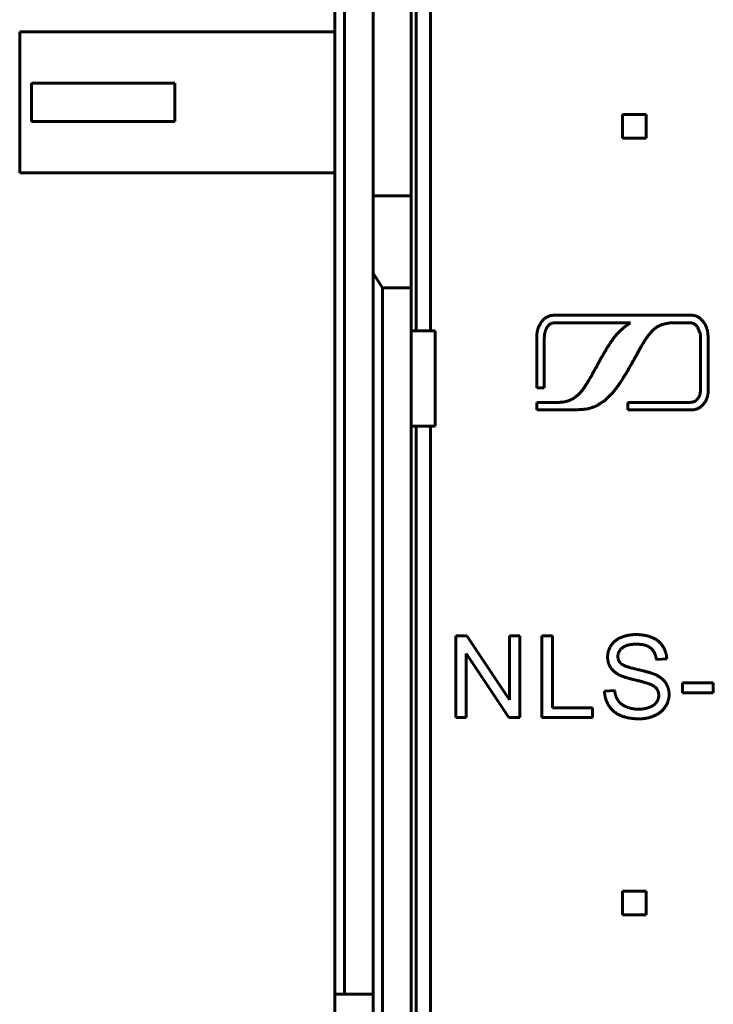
# Model space of a CAD drawing. Header units: millimetres. Extents: x -14 to 15, y -63 to 45.
# Tile 3 of 8: x -14 to 0, y -35 to -15. Entities that reach past the tile are written whole.
import ezdxf

# ---------------------------------------------------------------- set-up
doc = ezdxf.new("R2010")
doc.units = ezdxf.units.MM
doc.linetypes.add('K5LT_BASIC', pattern=[0])

msp = doc.modelspace()

# ---------------------------------------------------------------- linework, layer by layer
at = {"color": 150, "linetype": 'K5LT_BASIC', "lineweight": 60, "true_color": 0x0080ff}
for p, q in [((-7.734, 17.441), (-7.734, -35.12)), ((-7.534, -35.12), (-7.534, 17.441)), ((-6.034, -21.239), (-6.034, 3.561)), ((-5.734, -21.239), (-5.734, 3.561)), ((-6.934, -18.415), (-6.934, 0.736)), ((-6.134, 0.736), (-6.134, -18.415)), ((-14.334, -17.934), (-14.334, -14.984)), ((-7.734, -14.984), (-14.334, -14.984)), ((-14.084, -16.859), (-14.084, -16.059)), ((-11.084, -16.059), (-14.084, -16.059)), ((-11.084, -16.859), (-11.084, -16.059)), ((-14.084, -16.859), (-11.084, -16.859)), ((-1.214, -16.714), (-1.714, -16.714)), ((-1.714, -16.714), (-1.714, -17.214)), ((-1.214, -17.214), (-1.214, -16.714)), ((-1.714, -17.214), (-1.214, -17.214)), ((-14.334, -17.934), (-7.734, -17.934)), ((-6.134, -18.415), (-6.934, -18.415)), ((-6.934, -20.032), (-6.934, -18.415)), ((-6.134, -18.415), (-6.134, -20.339)), ((-6.734, -20.339), (-6.934, -20.032)), ((-6.934, -20.032), (-6.934, -40.304)), ((-6.134, -20.339), (-6.734, -20.339)), ((-6.734, -40.56), (-6.734, -20.339)), ((-6.134, -21.239), (-6.134, -20.339)), ((-0.747, -20.916), (-2.68, -20.916)), ((-2.836, -21.072), (-1.543, -21.072)), ((-6.134, -23.239), (-6.134, -21.239)), ((-5.634, -21.239), (-6.134, -21.239)), ((-5.634, -23.239), (-5.634, -21.239)), ((-3.505, -21.574), (-3.505, -22.435)), ((-3.349, -22.435), (-3.349, -21.574)), ((-0.075, -21.688), (-0.075, -22.191)), ((0.082, -22.191), (0.082, -21.688)), ((-3.505, -22.435), (-3.349, -22.435)), ((-3.505, -22.739), (-3.505, -22.896)), ((-3.192, -22.739), (-3.505, -22.739)), ((-1.596, -22.739), (-1.596, -22.896)), ((-0.657, -22.739), (-1.596, -22.739)), ((-3.505, -22.896), (-3.036, -22.896)), ((-1.596, -22.896), (-0.657, -22.896)), ((-6.134, -23.239), (-5.634, -23.239)), ((-6.134, -40.56), (-6.134, -23.239)), ((-6.034, -23.239), (-6.034, -45.639)), ((-5.734, -45.639), (-5.734, -23.239)), ((-5.204, -27.627), (-5.204, -29.331)), ((-4.972, -27.627), (-5.204, -27.627)), ((-4.077, -28.965), (-4.972, -27.627)), ((-3.86, -27.627), (-4.077, -27.627)), ((-4.077, -27.627), (-4.077, -28.965)), ((-3.86, -29.331), (-3.86, -27.627)), ((-3.402, -27.627), (-3.402, -29.331)), ((-3.177, -27.627), (-3.402, -27.627)), ((-3.177, -29.13), (-3.177, -27.627)), ((-4.987, -29.331), (-4.987, -27.993)), ((-4.987, -27.993), (-4.092, -29.331)), ((-1.002, -28.122), (-0.785, -28.106)), ((-0.455, -28.608), (-0.455, -28.82)), ((0.191, -28.608), (-0.455, -28.608)), ((0.191, -28.82), (0.191, -28.608)), ((-1.875, -28.765), (-2.087, -28.783)), ((-0.455, -28.82), (0.191, -28.82)), ((-2.336, -29.13), (-3.177, -29.13)), ((-2.336, -29.331), (-2.336, -29.13)), ((-5.204, -29.331), (-4.987, -29.331)), ((-4.092, -29.331), (-3.86, -29.331)), ((-3.402, -29.331), (-2.336, -29.331)), ((-1.714, -32.964), (-1.714, -33.464)), ((-1.214, -32.964), (-1.714, -32.964)), ((-1.214, -33.464), (-1.214, -32.964)), ((-1.714, -33.464), (-1.214, -33.464)), ((-7.734, -35.12), (-7.734, -40.24)), ((-7.534, -35.12), (-7.734, -35.12)), ((-7.534, -35.12), (-6.934, -35.12))]:
    msp.add_line(p, q, dxfattribs=at)
for points, knots in [([(-2.68, -20.916), (-2.721, -20.916), (-2.773, -20.916), (-2.842, -20.916), (-2.893, -20.916), (-2.943, -20.916), (-2.986, -20.916), (-3.019, -20.916), (-3.054, -20.916), (-3.089, -20.916), (-3.123, -20.916), (-3.163, -20.918), (-3.205, -20.922), (-3.249, -20.933), (-3.282, -20.945), (-3.309, -20.96), (-3.332, -20.977), (-3.35, -20.992), (-3.368, -21.01), (-3.384, -21.027), (-3.4, -21.047), (-3.412, -21.063), (-3.424, -21.082), (-3.437, -21.103), (-3.447, -21.121), (-3.457, -21.141), (-3.467, -21.162), (-3.477, -21.188), (-3.485, -21.213), (-3.493, -21.245), (-3.498, -21.275), (-3.502, -21.305), (-3.504, -21.335), (-3.505, -21.366), (-3.505, -21.396), (-3.505, -21.416), (-3.505, -21.435), (-3.505, -21.457), (-3.505, -21.482), (-3.505, -21.521), (-3.505, -21.552), (-3.505, -21.574)], [0, 0, 0, 0, 3.827882, 4.862264, 6.501597, 8.59754, 9.56096, 10.52438, 11.674138, 12.823897, 13.788973, 14.75405, 16.50243, 17.758206, 18.843236, 19.722999, 20.534699, 21.236041, 21.625211, 22.586047, 23.066464, 23.546882, 24.079406, 24.745515, 25.411623, 25.648173, 26.425039, 27.201905, 27.885822, 28.569739, 29.937573, 30.62149, 31.305408, 32.651967, 33.561022, 34.106496, 34.520136, 35.347416, 36.106289, 36.898114, 39, 39, 39, 39]), ([(0.082, -21.688), (0.082, -21.664), (0.082, -21.632), (0.082, -21.594), (0.082, -21.578), (0.082, -21.564), (0.082, -21.552), (0.082, -21.539), (0.082, -21.525), (0.082, -21.511), (0.082, -21.496), (0.082, -21.479), (0.082, -21.459), (0.082, -21.433), (0.082, -21.405), (0.081, -21.375), (0.08, -21.346), (0.079, -21.316), (0.076, -21.288), (0.07, -21.25), (0.062, -21.214), (0.051, -21.178), (0.041, -21.154), (0.03, -21.131), (0.014, -21.1), (-0.002, -21.076), (-0.025, -21.043), (-0.045, -21.02), (-0.069, -20.996), (-0.089, -20.978), (-0.111, -20.961), (-0.134, -20.947), (-0.155, -20.937), (-0.176, -20.929), (-0.197, -20.924), (-0.213, -20.921), (-0.229, -20.919), (-0.252, -20.917), (-0.287, -20.916), (-0.323, -20.916), (-0.347, -20.916), (-0.358, -20.916), (-0.368, -20.916), (-0.386, -20.916), (-0.414, -20.916), (-0.443, -20.916), (-0.472, -20.916), (-0.496, -20.916), (-0.523, -20.916), (-0.548, -20.916), (-0.574, -20.916), (-0.599, -20.916), (-0.657, -20.916), (-0.705, -20.916), (-0.747, -20.916)], [0, 0, 0, 0, 2.762797, 3.61476, 4.378465, 4.623702, 5.114178, 5.813204, 6.110831, 6.706085, 7.371249, 7.844571, 8.650033, 9.690274, 10.80022, 11.910166, 12.895284, 13.942816, 14.990347, 15.796179, 17.791795, 18.574903, 19.358012, 20.141121, 20.924229, 22.490447, 22.771182, 24.547018, 25.301316, 26.055614, 27.231513, 28.164592, 29.097671, 30.03075, 30.961164, 31.735442, 32.143264, 32.958908, 34.590197, 36.374332, 36.979838, 37.212028, 37.504563, 38.089634, 39.247652, 40.598633, 41.452619, 42.548272, 43.394544, 44.519336, 45.380364, 46.435753, 47.303017, 52, 52, 52, 52]), ([(-3.349, -21.574), (-3.349, -21.558), (-3.349, -21.539), (-3.349, -21.514), (-3.349, -21.495), (-3.349, -21.471), (-3.349, -21.444), (-3.349, -21.411), (-3.348, -21.378), (-3.346, -21.345), (-3.343, -21.321), (-3.339, -21.297), (-3.334, -21.274), (-3.328, -21.255), (-3.324, -21.241), (-3.32, -21.231), (-3.316, -21.221), (-3.31, -21.207), (-3.305, -21.196), (-3.298, -21.182), (-3.291, -21.17), (-3.281, -21.155), (-3.272, -21.142), (-3.261, -21.128), (-3.247, -21.115), (-3.233, -21.104), (-3.219, -21.095), (-3.206, -21.089), (-3.194, -21.085), (-3.182, -21.081), (-3.169, -21.078), (-3.153, -21.076), (-3.133, -21.074), (-3.109, -21.073), (-3.075, -21.073), (-3.038, -21.072), (-2.996, -21.072), (-2.956, -21.072), (-2.915, -21.072), (-2.877, -21.072), (-2.85, -21.072), (-2.836, -21.072)], [0, 0, 0, 0, 2.225148, 2.519797, 3.323502, 4.716504, 5.814858, 6.913212, 9.16258, 10.220722, 11.278863, 12.27749, 13.276118, 14.094493, 14.503681, 14.912869, 15.31783, 15.722792, 16.532715, 16.703576, 17.408918, 18.114261, 18.70103, 19.287798, 20.232817, 21.006309, 21.697003, 22.387696, 23.07839, 23.317392, 24.128866, 24.940341, 25.571257, 26.83309, 28.167826, 30.090505, 31.702304, 33.879884, 35.396312, 37.198156, 39, 39, 39, 39]), ([(-1.543, -21.072), (-1.563, -21.085), (-1.586, -21.101), (-1.61, -21.118), (-1.616, -21.123), (-1.62, -21.126), (-1.626, -21.13), (-1.636, -21.137), (-1.656, -21.152), (-1.675, -21.168), (-1.693, -21.184), (-1.711, -21.199), (-1.731, -21.216), (-1.754, -21.235), (-1.772, -21.253), (-1.787, -21.271), (-1.8, -21.286), (-1.813, -21.299), (-1.826, -21.311), (-1.836, -21.322), (-1.85, -21.336), (-1.861, -21.351), (-1.872, -21.366), (-1.88, -21.377), (-1.891, -21.391), (-1.905, -21.408), (-1.922, -21.431), (-1.948, -21.468), (-1.972, -21.503), (-1.99, -21.533), (-2.001, -21.549), (-2.011, -21.565), (-2.021, -21.58), (-2.032, -21.595), (-2.043, -21.613), (-2.053, -21.631), (-2.062, -21.65), (-2.071, -21.664), (-2.08, -21.677), (-2.087, -21.688), (-2.095, -21.702), (-2.102, -21.715), (-2.107, -21.724), (-2.11, -21.73), (-2.116, -21.74), (-2.124, -21.754), (-2.133, -21.768), (-2.139, -21.779), (-2.147, -21.791), (-2.158, -21.811), (-2.17, -21.836), (-2.187, -21.867), (-2.203, -21.897), (-2.218, -21.922), (-2.228, -21.941), (-2.237, -21.959), (-2.248, -21.981), (-2.262, -22.006), (-2.276, -22.03), (-2.29, -22.055), (-2.302, -22.076), (-2.313, -22.095), (-2.323, -22.114), (-2.335, -22.136), (-2.349, -22.162), (-2.364, -22.189), (-2.383, -22.223), (-2.403, -22.253), (-2.419, -22.277), (-2.429, -22.294), (-2.44, -22.312), (-2.449, -22.328), (-2.458, -22.345), (-2.466, -22.36), (-2.476, -22.375), (-2.486, -22.39), (-2.497, -22.406), (-2.508, -22.422), (-2.519, -22.439), (-2.532, -22.459), (-2.549, -22.482), (-2.57, -22.507), (-2.592, -22.531), (-2.613, -22.554), (-2.634, -22.576), (-2.655, -22.595), (-2.674, -22.609), (-2.686, -22.617), (-2.694, -22.623), (-2.703, -22.63), (-2.714, -22.638), (-2.726, -22.647), (-2.739, -22.656), (-2.753, -22.664), (-2.766, -22.671), (-2.778, -22.677), (-2.789, -22.683), (-2.799, -22.688), (-2.808, -22.693), (-2.818, -22.697), (-2.832, -22.703), (-2.848, -22.709), (-2.87, -22.715), (-2.886, -22.718), (-2.898, -22.721), (-2.9, -22.722), (-2.902, -22.722), (-2.906, -22.723), (-2.913, -22.725), (-2.927, -22.728), (-2.947, -22.731), (-2.971, -22.733), (-2.993, -22.735), (-3.02, -22.738), (-3.05, -22.739), (-3.087, -22.739), (-3.134, -22.739), (-3.17, -22.739), (-3.192, -22.739)], [0, 0, 0, 0, 3.259119, 3.944189, 4.192816, 4.33002, 4.604427, 5.153241, 6.167865, 8.062459, 8.655341, 9.585676, 11.305928, 12.292946, 13.802234, 14.842401, 15.620601, 16.597267, 17.441009, 18.083351, 18.725692, 20.15363, 20.759552, 21.308174, 22.139307, 23.233025, 24.349783, 26.17726, 29.493158, 30.384409, 31.123385, 32.176893, 32.989189, 33.706908, 34.815865, 35.884229, 36.651085, 37.727017, 38.289028, 38.792765, 39.583548, 40.59888, 40.781896, 41.03545, 41.526736, 42.497755, 43.345996, 43.750618, 44.338613, 45.335194, 46.940781, 48.266571, 50.28278, 51.645057, 52.439622, 53.234188, 54.496313, 55.957372, 57.231302, 58.455619, 59.931896, 60.662583, 61.443656, 63.005803, 64.250925, 65.494681, 67.39708, 69.661027, 70.480362, 71.515922, 72.451363, 73.386803, 74.158096, 75.060046, 75.866766, 76.673486, 77.599595, 78.539428, 79.451161, 80.422706, 81.94944, 83.476173, 85.002907, 86.52964, 87.7389, 89.346206, 90.561345, 90.913781, 91.399734, 92.039841, 92.54816, 93.313079, 94.077999, 94.799389, 95.52078, 96.177576, 96.742919, 97.258727, 97.702292, 98.215902, 98.729512, 99.906637, 100.582856, 101.935292, 102.188621, 102.225965, 102.300654, 102.450033, 102.74879, 103.324482, 104.454044, 105.665698, 106.699674, 107.636765, 109.444307, 110.946983, 112.838376, 116, 116, 116, 116]), ([(-3.036, -22.896), (-3.015, -22.896), (-2.979, -22.896), (-2.933, -22.896), (-2.9, -22.896), (-2.868, -22.896), (-2.83, -22.896), (-2.789, -22.895), (-2.75, -22.894), (-2.719, -22.893), (-2.69, -22.893), (-2.659, -22.893), (-2.62, -22.891), (-2.588, -22.889), (-2.572, -22.888), (-2.571, -22.888), (-2.568, -22.888), (-2.562, -22.888), (-2.551, -22.887), (-2.531, -22.886), (-2.504, -22.883), (-2.474, -22.878), (-2.442, -22.872), (-2.394, -22.861), (-2.347, -22.847), (-2.305, -22.83), (-2.282, -22.82), (-2.262, -22.811), (-2.24, -22.8), (-2.217, -22.787), (-2.188, -22.77), (-2.157, -22.751), (-2.126, -22.731), (-2.098, -22.711), (-2.071, -22.69), (-2.044, -22.666), (-2.019, -22.642), (-1.998, -22.621), (-1.982, -22.605), (-1.967, -22.591), (-1.947, -22.571), (-1.917, -22.538), (-1.889, -22.504), (-1.868, -22.477), (-1.855, -22.461), (-1.836, -22.437), (-1.818, -22.413), (-1.804, -22.392), (-1.795, -22.379), (-1.784, -22.363), (-1.773, -22.346), (-1.759, -22.327), (-1.742, -22.302), (-1.72, -22.269), (-1.701, -22.235), (-1.684, -22.205), (-1.67, -22.183), (-1.656, -22.162), (-1.642, -22.141), (-1.629, -22.12), (-1.614, -22.095), (-1.6, -22.071), (-1.585, -22.046), (-1.573, -22.024), (-1.563, -22.004), (-1.549, -21.979), (-1.533, -21.952), (-1.514, -21.922), (-1.496, -21.89), (-1.479, -21.86), (-1.465, -21.835), (-1.455, -21.817), (-1.442, -21.794), (-1.428, -21.766), (-1.412, -21.737), (-1.397, -21.711), (-1.382, -21.684), (-1.368, -21.659), (-1.354, -21.633), (-1.339, -21.607), (-1.323, -21.58), (-1.31, -21.554), (-1.293, -21.524), (-1.279, -21.502), (-1.267, -21.482), (-1.261, -21.472), (-1.255, -21.463), (-1.252, -21.458), (-1.248, -21.452), (-1.241, -21.44), (-1.227, -21.417), (-1.203, -21.384), (-1.172, -21.342), (-1.147, -21.311), (-1.128, -21.288), (-1.115, -21.273), (-1.097, -21.252), (-1.076, -21.231), (-1.055, -21.212), (-1.036, -21.198), (-1.022, -21.187), (-1.01, -21.178), (-0.993, -21.165), (-0.972, -21.152), (-0.951, -21.142), (-0.936, -21.135), (-0.925, -21.13), (-0.913, -21.124), (-0.894, -21.116), (-0.875, -21.11), (-0.857, -21.106), (-0.847, -21.103), (-0.835, -21.099), (-0.819, -21.095), (-0.798, -21.091), (-0.775, -21.087), (-0.754, -21.083), (-0.733, -21.079), (-0.713, -21.076), (-0.688, -21.073), (-0.666, -21.072), (-0.642, -21.072), (-0.62, -21.072), (-0.598, -21.072), (-0.575, -21.072), (-0.551, -21.072), (-0.521, -21.072), (-0.487, -21.072), (-0.454, -21.072), (-0.423, -21.072), (-0.398, -21.072), (-0.379, -21.072), (-0.362, -21.072), (-0.345, -21.072), (-0.326, -21.072), (-0.301, -21.073), (-0.276, -21.074), (-0.252, -21.079), (-0.233, -21.084), (-0.217, -21.092), (-0.202, -21.101), (-0.188, -21.112), (-0.175, -21.125), (-0.163, -21.139), (-0.151, -21.155), (-0.139, -21.173), (-0.124, -21.198), (-0.109, -21.23), (-0.096, -21.264), (-0.088, -21.292), (-0.082, -21.317), (-0.078, -21.344), (-0.076, -21.375), (-0.075, -21.418), (-0.075, -21.478), (-0.075, -21.549), (-0.075, -21.621), (-0.075, -21.666), (-0.075, -21.688)], [0, 0, 0, 0, 2.313877, 3.9195, 4.980977, 5.913211, 7.386175, 9.122684, 10.32656, 11.667691, 12.539936, 13.399372, 15.118245, 16.793852, 16.817492, 16.864774, 16.959336, 17.148461, 17.47943, 18.141367, 19.323399, 20.410868, 21.498337, 22.822212, 25.848212, 26.804808, 27.761405, 28.507911, 29.254417, 30.338827, 31.423237, 32.973898, 34.225662, 35.477426, 36.704479, 37.931531, 39.443119, 40.432322, 41.205954, 41.866724, 42.685885, 44.286918, 46.752806, 47.382208, 48.054487, 49.02942, 50.683904, 51.284577, 51.805008, 52.396019, 53.402881, 54.03693, 54.965247, 56.601086, 58.375443, 59.261347, 60.307528, 61.260906, 61.969468, 63.023062, 64.034017, 65.044972, 66.094934, 67.144896, 67.783788, 68.597234, 70.224125, 71.1952, 72.386556, 74.261406, 74.937292, 75.489158, 76.553168, 77.834599, 78.850637, 80.144434, 81.161015, 82.185977, 83.264745, 84.41276, 85.443502, 86.577432, 87.622294, 89.193469, 89.394159, 90.195229, 90.454281, 90.589207, 90.818352, 91.265637, 92.076993, 93.715529, 95.704252, 97.810778, 98.00291, 98.977169, 99.951427, 101.035759, 102.120091, 103.095854, 103.567257, 104.107556, 104.699769, 105.855448, 106.83894, 107.227556, 107.653891, 108.095827, 108.735005, 109.842091, 110.305382, 110.688249, 111.044542, 111.585355, 112.53449, 113.380828, 114.0897, 114.915642, 115.729815, 116.369898, 117.645513, 118.147556, 118.866307, 120.027323, 120.495356, 121.452204, 122.561257, 123.751468, 125.167556, 126.152111, 127.126927, 127.875376, 128.258795, 128.974831, 129.690866, 130.292104, 131.532253, 132.3574, 133.168397, 133.899924, 134.603446, 135.263424, 135.908189, 136.54546, 137.167747, 137.692036, 138.569869, 139.688634, 140.8074, 141.782539, 142.48265, 143.399915, 144.640361, 145.880807, 148.172951, 151.124867, 153.562434, 156, 156, 156, 156]), ([(-0.075, -22.191), (-0.075, -22.212), (-0.075, -22.239), (-0.075, -22.274), (-0.075, -22.297), (-0.075, -22.32), (-0.075, -22.345), (-0.075, -22.372), (-0.075, -22.404), (-0.075, -22.436), (-0.075, -22.464), (-0.076, -22.486), (-0.077, -22.511), (-0.08, -22.539), (-0.087, -22.568), (-0.094, -22.588), (-0.101, -22.605), (-0.109, -22.62), (-0.117, -22.635), (-0.125, -22.647), (-0.132, -22.656), (-0.142, -22.67), (-0.151, -22.679), (-0.16, -22.688), (-0.164, -22.692), (-0.168, -22.696), (-0.178, -22.704), (-0.191, -22.713), (-0.208, -22.722), (-0.225, -22.729), (-0.242, -22.733), (-0.259, -22.736), (-0.28, -22.738), (-0.304, -22.739), (-0.333, -22.739), (-0.364, -22.739), (-0.402, -22.739), (-0.439, -22.739), (-0.473, -22.739), (-0.499, -22.739), (-0.523, -22.739), (-0.547, -22.739), (-0.591, -22.739), (-0.628, -22.739), (-0.657, -22.739)], [0, 0, 0, 0, 2.670574, 3.435449, 4.307736, 5.591185, 6.354288, 7.41784, 9.006335, 10.334287, 11.439318, 12.54435, 13.053884, 14.668449, 16.031785, 16.580189, 17.128594, 18.023683, 18.385099, 18.964271, 19.543444, 19.660026, 20.811222, 20.900197, 21.060289, 21.380471, 21.629863, 22.458018, 23.202972, 23.946023, 24.689075, 25.432126, 26.045417, 27.271999, 28.477551, 29.596857, 31.064727, 33.265596, 34.316221, 35.304916, 36.554651, 37.284042, 38.332385, 42, 42, 42, 42]), ([(-0.657, -22.896), (-0.624, -22.896), (-0.589, -22.896), (-0.55, -22.896), (-0.538, -22.896), (-0.519, -22.896), (-0.498, -22.896), (-0.474, -22.896), (-0.45, -22.896), (-0.424, -22.896), (-0.397, -22.896), (-0.369, -22.896), (-0.341, -22.896), (-0.317, -22.896), (-0.292, -22.896), (-0.261, -22.896), (-0.236, -22.894), (-0.205, -22.891), (-0.179, -22.886), (-0.154, -22.878), (-0.141, -22.873), (-0.138, -22.872), (-0.135, -22.87), (-0.128, -22.867), (-0.113, -22.86), (-0.094, -22.848), (-0.076, -22.834), (-0.061, -22.822), (-0.049, -22.811), (-0.039, -22.8), (-0.027, -22.788), (-0.015, -22.775), (-0.004, -22.761), (0.007, -22.745), (0.019, -22.729), (0.036, -22.702), (0.052, -22.67), (0.064, -22.636), (0.073, -22.605), (0.078, -22.575), (0.08, -22.55), (0.081, -22.523), (0.082, -22.498), (0.082, -22.476), (0.082, -22.461), (0.082, -22.446), (0.082, -22.424), (0.082, -22.398), (0.082, -22.366), (0.082, -22.333), (0.082, -22.274), (0.082, -22.226), (0.082, -22.191)], [0, 0, 0, 0, 4.103502, 4.317716, 4.746145, 5.603001, 6.592719, 7.312219, 8.557482, 9.527161, 10.492688, 11.925688, 12.862584, 13.935563, 14.913248, 15.890932, 17.715338, 18.022929, 19.639544, 20.973138, 21.10221, 21.212309, 21.337292, 21.587258, 22.08719, 23.087055, 23.985786, 24.395689, 24.982581, 25.569473, 25.842941, 26.566567, 27.290193, 27.52877, 28.371685, 29.2146, 30.656867, 31.917465, 33.138955, 34.360445, 35.486889, 36.195393, 37.612401, 38.549067, 38.943916, 39.438733, 40.349926, 41.571495, 42.69214, 44.199857, 45.610037, 50, 50, 50, 50])]:
    msp.add_open_spline(points, degree=3, knots=knots, dxfattribs=at)
for points in [[(-1.425, -27.598), (-1.596, -27.598), (-1.737, -27.656)], [(-1.091, -27.659), (-1.236, -27.598), (-1.425, -27.598)], [(-1.737, -27.656), (-1.877, -27.714), (-1.95, -27.827)], [(-1.713, -27.874), (-1.62, -27.799), (-1.416, -27.799)], [(-1.416, -27.799), (-1.22, -27.799), (-1.12, -27.88)], [(-0.869, -27.838), (-0.947, -27.72), (-1.091, -27.659)], [(-1.95, -27.827), (-2.023, -27.939), (-2.023, -28.068)], [(-1.807, -28.054), (-1.807, -27.949), (-1.713, -27.874)], [(-1.12, -27.88), (-1.02, -27.962), (-1.002, -28.122)], [(-0.785, -28.106), (-0.791, -27.956), (-0.869, -27.838)], [(-2.023, -28.068), (-2.023, -28.186), (-1.964, -28.281)], [(-1.74, -28.205), (-1.807, -28.146), (-1.807, -28.054)], [(-1.401, -28.327), (-1.676, -28.265), (-1.74, -28.205)], [(-1.964, -28.281), (-1.904, -28.376), (-1.782, -28.44)], [(-1.025, -28.435), (-1.127, -28.389), (-1.401, -28.327)], [(-1.782, -28.44), (-1.688, -28.49), (-1.454, -28.546)], [(-1.454, -28.546), (-1.22, -28.602), (-1.152, -28.629)], [(-1.152, -28.629), (-1.045, -28.67), (-0.998, -28.729)], [(-0.806, -28.609), (-0.877, -28.504), (-1.025, -28.435)], [(-0.735, -28.851), (-0.735, -28.714), (-0.806, -28.609)], [(-2.087, -28.783), (-2.082, -28.954), (-1.994, -29.089)], [(-1.805, -28.975), (-1.86, -28.893), (-1.875, -28.765)], [(-0.998, -28.729), (-0.952, -28.789), (-0.952, -28.869)], [(-1.634, -29.108), (-1.75, -29.057), (-1.805, -28.975)], [(-1, -29.015), (-1.048, -29.082), (-1.147, -29.12)], [(-0.952, -28.869), (-0.952, -28.948), (-1, -29.015)], [(-0.813, -29.106), (-0.735, -28.986), (-0.735, -28.851)], [(-1.994, -29.089), (-1.905, -29.225), (-1.749, -29.292)], [(-1.374, -29.159), (-1.518, -29.159), (-1.634, -29.108)], [(-1.147, -29.12), (-1.245, -29.159), (-1.374, -29.159)], [(-1.036, -29.293), (-0.89, -29.226), (-0.813, -29.106)], [(-1.749, -29.292), (-1.593, -29.36), (-1.363, -29.36)], [(-1.363, -29.36), (-1.181, -29.36), (-1.036, -29.293)]]:
    msp.add_open_spline(points, degree=2, dxfattribs=at)

doc.saveas('drawing.dxf')
